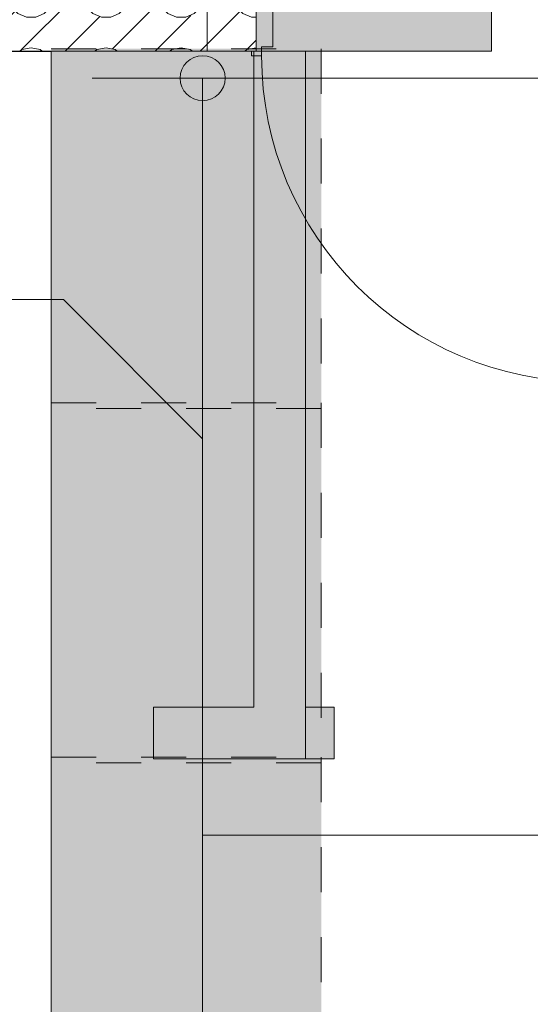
# Model space of a CAD drawing. Header units: metres. Extents: x -89 to 754, y -195 to 69.
# Tile 189 of 256: x 18.69 to 19.83, y 17.97 to 20.16. Entities that reach past the tile are written whole.
import ezdxf

# ---------------------------------------------------------------- set-up
doc = ezdxf.new("R2010")
doc.units = ezdxf.units.M
doc.header["$MEASUREMENT"] = 0
doc.linetypes.add('Strichlinie eng', pattern=[0.115, 0.075, -0.04])
for name, color, linetype in [('10 Wand außen', 7, 'Continuous'), ('70 Entwässerung_Schmutzwasser', 7, 'Continuous'), ('80 Raum 50stel', 7, 'Continuous'), ('Abbruch_10 Wand außen', 7, 'Continuous'), ('Abbruch_70 Entwässerung_Schmutzwasser', 7, 'Continuous'), ('Neubau_10 Wand außen', 7, 'Continuous'), ('Neubau_50 Möblierung', 7, 'Continuous'), ('Neubau_50 Sanitäreinrichtung', 7, 'Continuous'), ('Neubau_70 Entwässerung_Schmutzwasser', 7, 'Continuous')]:
    doc.layers.add(name, color=color, linetype=linetype)
doc.styles.add('ERSTELLTER_STIL_3', font='ARIALN.TTF')
doc.linetypes.add('Abbruch 1', pattern='A,0,[1,995_ARC_230 ERW_GR_EG_2607291.Shx,S=0.001984,R=0,X=0,Y=0],-0.25,0', length=0.25)
doc.linetypes.add('Schmutzwasserleitung', pattern='A,0,[3,995_ARC_230 ERW_GR_EG_2607291.Shx,S=0.00784,R=0,X=0,Y=0],-0.987778,0', length=0.987778)

# ---------------------------------------------------------------- blocks, each defined once
blk = doc.blocks.new('*X124')
at = {"layer": '10 Wand außen', "color": 250, "linetype": 'Continuous', "lineweight": 18, "true_color": 0x1f1f1f}
for p, q in [((19.1077, 20.3077), (19.1322, 20.3322)), ((19.1077, 20.2077), (19.2165, 20.3165)), ((19.2165, 20.2666), (19.1963, 20.2623)), ((19.1795, 20.2501), (19.1691, 20.2321)), ((19.1963, 20.2623), (19.1795, 20.2501)), ((19.1691, 20.2321), (19.1669, 20.2114)), ((19.1669, 20.2114), (19.1734, 20.1917)), ((19.1077, 20.1077), (19.1813, 20.1813)), ((19.1734, 20.1917), (19.1873, 20.1762)), ((19.1873, 20.1762), (19.2063, 20.1678)), ((19.2063, 20.1678), (19.2165, 20.1678)), ((19.1951, 20.0951), (19.2165, 20.1165)), ((19.1963, 20.0957), (19.1916, 20.0922)), ((19.2165, 20.1), (19.1963, 20.0957))]:
    blk.add_line(p, q, dxfattribs=at)
blk = doc.blocks.new('*X127')
at = {"layer": 'Neubau_10 Wand außen', "color": 8, "linetype": 'Continuous', "lineweight": 9}
for p, q in [((18.5977, 20.1977), (18.6322, 20.2322)), ((18.5997, 20.2114), (18.5977, 20.2311)), ((18.6691, 20.2321), (18.6669, 20.2114)), ((18.6692, 20.2322), (18.6691, 20.2321)), ((18.6951, 20.0951), (18.8322, 20.2322)), ((18.7642, 20.2321), (18.7642, 20.2322)), ((18.7664, 20.2114), (18.7642, 20.2321)), ((18.8358, 20.2321), (18.8336, 20.2114)), ((18.8358, 20.2322), (18.8358, 20.2321)), ((18.9309, 20.2321), (18.9308, 20.2322)), ((18.9331, 20.2114), (18.9309, 20.2321)), ((18.9312, 20.2312), (18.9322, 20.2322)), ((19.0024, 20.2321), (19.0003, 20.2114)), ((19.0025, 20.2322), (19.0024, 20.2321)), ((19.0976, 20.2321), (19.0975, 20.2322)), ((19.0997, 20.2114), (19.0976, 20.2321)), ((18.5977, 20.2051), (18.5997, 20.2114)), ((18.6669, 20.2114), (18.6734, 20.1917)), ((18.76, 20.1917), (18.7664, 20.2114)), ((18.8336, 20.2114), (18.84, 20.1917)), ((18.8978, 20.0978), (19, 20.2)), ((18.9266, 20.1917), (18.9331, 20.2114)), ((19, 20.2), (19.0022, 20.2022)), ((19.0003, 20.2114), (19.0067, 20.1917)), ((19.0933, 20.1917), (19.0997, 20.2114)), ((19.0951, 20.1951), (19.1077, 20.2077)), ((18.5977, 20.0977), (18.6813, 20.1813)), ((18.6734, 20.1917), (18.6873, 20.1762)), ((18.6873, 20.1762), (18.7063, 20.1678)), ((18.7271, 20.1678), (18.7461, 20.1762)), ((18.7461, 20.1762), (18.76, 20.1917)), ((18.84, 20.1917), (18.8539, 20.1762)), ((18.8539, 20.1762), (18.8729, 20.1678)), ((18.8937, 20.1678), (18.9127, 20.1762)), ((18.9127, 20.1762), (18.9266, 20.1917)), ((19.0067, 20.1917), (19.0206, 20.1762)), ((19.0206, 20.1762), (19.0396, 20.1678)), ((19.0604, 20.1678), (19.0794, 20.1762)), ((19.0794, 20.1762), (19.0933, 20.1917)), ((18.7063, 20.1678), (18.7271, 20.1678)), ((18.7922, 20.0922), (18.8688, 20.1688)), ((18.8729, 20.1678), (18.8937, 20.1678)), ((19, 20.1), (19.0715, 20.1715)), ((19.0396, 20.1678), (19.0604, 20.1678)), ((18.6963, 20.0957), (18.6916, 20.0922)), ((18.7167, 20.1), (18.6963, 20.0957)), ((18.737, 20.0957), (18.7167, 20.1)), ((18.7418, 20.0922), (18.737, 20.0957)), ((18.863, 20.0957), (18.8582, 20.0922)), ((18.8833, 20.1), (18.863, 20.0957)), ((18.9037, 20.0957), (18.8833, 20.1)), ((18.9084, 20.0922), (18.9037, 20.0957)), ((18.9922, 20.0922), (19, 20.1)), ((19.0297, 20.0957), (19.0249, 20.0922)), ((19.05, 20.1), (19.0297, 20.0957)), ((19.0703, 20.0957), (19.05, 20.1)), ((19.0751, 20.0922), (19.0703, 20.0957)), ((19.0922, 20.0922), (19.1077, 20.1077))]:
    blk.add_line(p, q, dxfattribs=at)
blk = doc.blocks.new('Blockrahmentür 1-Fl 27_26')
at = {"layer": 'Neubau_10 Wand außen', "color": 7, "linetype": 'Continuous', "lineweight": 13}
for p, q in [((0.3625, -0.01), (0.3625, 0.715)), ((-0.3625, -0.01), (-0.385, -0.01)), ((-0.385, -0.01), (-0.385, -0.02)), ((-0.385, -0.02), (-0.375, -0.02)), ((-0.375, -0.02), (-0.375, -0.26)), ((-0.3625, -0.03), (-0.3625, -0.01)), ((0.3625, -0.03), (0.3625, -0.01)), ((0.3625, -0.01), (0.385, -0.01)), ((0.385, -0.02), (0.375, -0.02)), ((0.375, -0.02), (0.375, -0.26)), ((0.385, -0.01), (0.385, -0.02)), ((-0.3375, -0.03), (-0.3625, -0.03)), ((-0.3375, -0.27), (-0.3375, -0.03)), ((0.3375, -0.27), (0.3375, -0.03)), ((0.3375, -0.03), (0.3625, -0.03)), ((-0.375, -0.26), (-0.385, -0.26)), ((-0.385, -0.26), (-0.385, -0.27)), ((0.375, -0.26), (0.385, -0.26)), ((0.385, -0.26), (0.385, -0.27)), ((-0.385, -0.27), (-0.3375, -0.27)), ((0.385, -0.27), (0.3375, -0.27))]:
    blk.add_line(p, q, dxfattribs=at)
at = {"layer": 'Neubau_10 Wand außen', "color": 7, "linetype": 'Continuous', "lineweight": 9}
for p, q in [((-0.375, -0.26), (-0.375, -0.02)), ((-0.375, -0.26), (-0.375, -0.02)), ((0.375, -0.26), (0.375, -0.02)), ((0.375, -0.26), (0.375, -0.02))]:
    blk.add_line(p, q, dxfattribs=at)
blk.add_arc((0.3625, -0.01), 0.725, 90, 180, dxfattribs=at)
blk = doc.blocks.new('Mehrfach Waschbecken 27[38]_1', base_point=(18.2415, 18.5167))
at = {"layer": 'Neubau_50 Möblierung', "color": 254, "linetype": 'Continuous', "lineweight": 18, "true_color": 0xdfdfdf}
for p, q in [((18.7615, 20.0915), (18.2415, 20.0915)), ((18.7615, 16.9419), (18.7615, 20.0915))]:
    blk.add_line(p, q, dxfattribs=at)

msp = doc.modelspace()

# ---------------------------------------------------------------- hatches: boundary and pattern name
at = {"layer": 'Abbruch_10 Wand außen', "linetype": 'Continuous', "lineweight": 0, "true_color": 0xffffff}
for points in [[(19.7399, 20.3322), (19.2165, 20.3322), (19.2165, 20.0922), (19.7399, 20.0922), (19.7399, 20.1622), (19.7399, 20.2322)], [(19.3268, 18.6344), (19.3268, 20.0922), (19.2118, 20.0922), (19.2118, 18.6344)], [(18.9891, 18.6344), (18.9891, 18.5194), (19.2118, 18.5194), (19.2118, 18.6344)], [(19.2118, 18.6344), (19.3268, 18.5194), (19.3268, 18.6344)], [(19.2118, 18.6344), (19.2118, 18.5194), (19.3268, 18.5194)], [(19.3268, 18.5194), (19.39, 18.5194), (19.39, 18.6344), (19.3268, 18.6344)], [(19.3268, 18.5194), (19.39, 18.5194), (19.39, 18.6344), (19.3268, 18.6344)]]:
    msp.add_hatch(color=7, dxfattribs=at).paths.add_polyline_path(points)
at = {"layer": 'Neubau_50 Sanitäreinrichtung', "linetype": 'Continuous', "lineweight": 0, "true_color": 0x272727}
for points in [[(18.7615, 20.0978), (19.3615, 20.0978), (19.3615, 19.2978), (18.7615, 19.2978)], [(18.7615, 19.3104), (19.3615, 19.3104), (19.3615, 18.5104), (18.7615, 18.5104)], [(18.7615, 18.523), (19.3615, 18.523), (19.3615, 17.723), (18.7615, 17.723)]]:
    msp.add_hatch(color=250, dxfattribs=at).paths.add_polyline_path(points)

# ---------------------------------------------------------------- linework, layer by layer
at = {"layer": '10 Wand außen', "color": 7, "linetype": 'Continuous', "lineweight": 9}
for p, q in [((19.2165, 20.3322), (19.2165, 20.0922)), ((19.1077, 20.2322), (19.1077, 20.1622)), ((19.1077, 20.1622), (19.1077, 20.0922))]:
    msp.add_line(p, q, dxfattribs=at)
at = {"layer": '10 Wand außen', "color": 7, "linetype": 'Continuous', "lineweight": 9, "flags": 128}
msp.add_lwpolyline([(19.1077, 20.0922), (19.2118, 20.0922)], dxfattribs=at)
at = {"layer": '70 Entwässerung_Schmutzwasser', "color": 34, "linetype": 'Schmutzwasserleitung', "lineweight": 18, "true_color": 0xa85100}
msp.add_line((19.098, 15.6357), (19.098, 20.0322), dxfattribs=at)
at = {"layer": 'Abbruch_10 Wand außen', "color": 40, "linetype": 'Abbruch 1', "lineweight": 9, "true_color": 0xe6c200}
for p, q in [((18.9891, 18.6344), (18.9891, 18.5644)), ((19.39, 18.6344), (19.39, 18.5644)), ((19.39, 18.6344), (19.39, 18.5644)), ((18.9891, 18.5644), (18.9891, 18.5194)), ((19.39, 18.5644), (19.39, 18.5194)), ((19.39, 18.5644), (19.39, 18.5194))]:
    msp.add_line(p, q, dxfattribs=at)
at = {"layer": 'Abbruch_10 Wand außen', "color": 40, "linetype": 'Abbruch 1', "lineweight": 9, "true_color": 0xe6c200, "flags": 128}
for points in [[(19.7399, 20.2322), (19.7399, 20.1622)], [(19.7399, 20.1622), (19.7399, 20.0922)], [(19.2118, 20.0922), (19.2118, 18.6344)], [(19.2165, 20.0922), (19.7399, 20.0922)], [(19.3268, 18.6344), (19.3268, 20.0922)], [(19.2118, 18.6344), (18.9891, 18.6344)], [(19.39, 18.6344), (19.3268, 18.6344)], [(19.39, 18.6344), (19.3268, 18.6344)], [(19.3268, 18.5194), (19.3268, 18.6344)], [(18.9891, 18.5194), (19.3268, 18.5194)], [(19.3268, 18.5194), (19.39, 18.5194)], [(19.3268, 18.5194), (19.39, 18.5194)]]:
    msp.add_lwpolyline(points, dxfattribs=at)
at = {"layer": 'Abbruch_70 Entwässerung_Schmutzwasser', "color": 47, "linetype": 'Continuous', "lineweight": 18, "true_color": 0x7e6d59}
for p, q in [((20.0002, 20.0322), (18.8527, 20.0322)), ((17.8732, 19.5401), (18.7887, 19.5401)), ((18.7887, 19.5401), (19.098, 19.2308))]:
    msp.add_line(p, q, dxfattribs=at)
msp.add_circle((19.098, 20.0322), 0.05, dxfattribs=at)
at = {"layer": 'Neubau_10 Wand außen', "color": 40, "linetype": 'Abbruch 1', "lineweight": 9, "true_color": 0xe6c200, "flags": 128}
msp.add_lwpolyline([(18.5977, 20.0922), (19.1077, 20.0922)], dxfattribs=at)
msp.add_lwpolyline([(18.5977, 20.0922), (19.1077, 20.0922)], dxfattribs=at)
at = {"layer": 'Neubau_50 Sanitäreinrichtung', "color": 253, "linetype": 'Strichlinie eng', "lineweight": 13, "true_color": 0x9f9f9f, "flags": 128}
for points in [[(18.7615, 20.0978), (19.3615, 20.0978), (19.3615, 19.2978), (18.7615, 19.2978)], [(18.7615, 19.3104), (19.3615, 19.3104), (19.3615, 18.5104), (18.7615, 18.5104)], [(18.7615, 18.523), (19.3615, 18.523), (19.3615, 17.723), (18.7615, 17.723)]]:
    msp.add_lwpolyline(points, close=True, dxfattribs=at)
at = {"layer": 'Neubau_70 Entwässerung_Schmutzwasser', "color": 34, "linetype": 'Continuous', "lineweight": 18, "true_color": 0xa85100}
msp.add_line((25.0297, 18.3499), (19.098, 18.3499), dxfattribs=at)

# ---------------------------------------------------------------- block references
at = {"layer": '10 Wand außen', "color": 7, "lineweight": 9}
for name in ['*X124', '*X127']:
    msp.add_blockref(name, (0, 0), dxfattribs=at)
at = {"layer": 'Neubau_10 Wand außen', "color": 7, "linetype": 'Continuous', "lineweight": 13, "xscale": -1, "rotation": 180}
msp.add_blockref('Blockrahmentür 1-Fl 27_26', (19.5915, 20.0722), dxfattribs=at)
at = {"layer": 'Neubau_50 Möblierung', "color": 254, "linetype": 'Continuous', "lineweight": 18, "true_color": 0xdfdfdf}
msp.add_blockref('Mehrfach Waschbecken 27[38]_1', (18.2415, 18.5167), dxfattribs=at)

# ---------------------------------------------------------------- texts
at = {"layer": '80 Raum 50stel', "color": 7, "linetype": 'Continuous', "lineweight": 9, "insert": (18.3869, 17.6254), "char_height": 0.125, "attachment_point": 7, "style": 'ERSTELLTER_STIL_3'}
msp.add_mtext('\\A1;{\\pql;\\fArial Narrow|b0|i0|c0|p0;\\W1.000000;0.\\fArial Narrow|b0|i0|c0|p0;\\W1.000000;38\\fArial Narrow|b0|i0|c0|p0;\\W1.000000; \\fArial Narrow|b0|i0|c0|p0;\\H1.400000x;\\W1.000000;Vorraum J}', dxfattribs=at)

doc.saveas('drawing.dxf')
